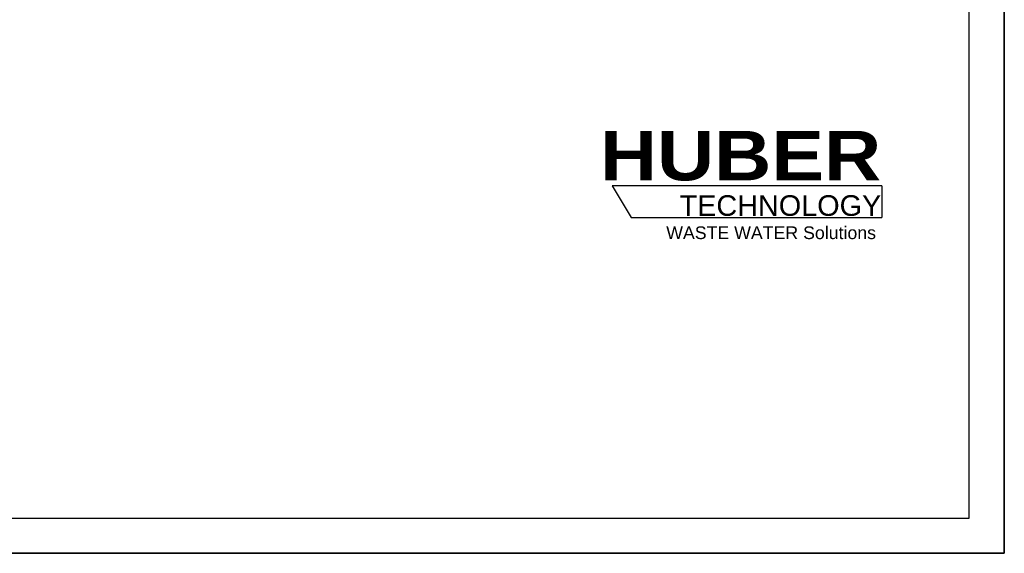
# Model space of a CAD drawing. Header units: millimetres. Extents: x 0 to 4200, y 0 to 2970.
# Tile 8 of 20: x 2803 to 4200, y 0 to 757. Entities that reach past the tile are written whole.
import ezdxf

# ---------------------------------------------------------------- set-up
doc = ezdxf.new("R2010")
doc.units = ezdxf.units.MM
doc.header["$LTSCALE"] = 231
doc.layers.get('0').update_dxf_attribs({"linetype": 'CONTINUOUS'})
doc.styles.add('TEXTSTYLE_2', font='ariblk.ttf')
doc.styles.add('TEXTSTYLE_3', font='arial.ttf')

# ---------------------------------------------------------------- blocks, each defined once
blk = doc.blocks.new('HUBER_LOGO_BL3', base_point=(3837.5, 503.7))
at = {"layer": 'HUBER_Logo_BL3', "color": 5, "linetype": 'CONTINUOUS'}
for p, q in [((4026.4, 521), (3643.9, 521)), ((3643.9, 521), (3670.9, 476)), ((4026.4, 521), (3643.9, 521)), ((3643.9, 521), (3670.9, 476)), ((4026.4, 521), (4026.4, 476)), ((4026.4, 521), (4026.4, 476)), ((3670.9, 476), (4026.4, 476)), ((3670.9, 476), (4026.4, 476))]:
    blk.add_line(p, q, dxfattribs=at)
at = {"layer": 'HUBER_Logo_BL3', "color": 2, "linetype": 'CONTINUOUS', "attachment_point": 3, "line_spacing_factor": 0.78}
for s, insert, char_height, width, style in [('HUBER\\P\\fArial;\\H29.25;TECHNOLOGY ', (4025.4, 599.1), 70.2, 387.672, 'TEXTSTYLE_2'), ('HUBER\\P\\fArial;\\H29.25;TECHNOLOGY ', (4025.4, 599.1), 70.2, 387.672, 'TEXTSTYLE_2'), ('WASTE WATER Solutions', (4018, 463.6), 18, 297.033, 'TEXTSTYLE_3'), ('WASTE WATER Solutions', (4018, 463.6), 18, 297.033, 'TEXTSTYLE_3')]:
    blk.add_mtext(s, dxfattribs=dict(at, insert=insert, char_height=char_height, width=width, style=style))

msp = doc.modelspace()

# ---------------------------------------------------------------- linework, layer by layer
at = {"color": 7, "linetype": 'CONTINUOUS'}
for p, q in [((4200, 0), (4200, 2970)), ((0, 0), (4200, 0))]:
    msp.add_line(p, q, dxfattribs=at)
at = {"color": 3, "linetype": 'CONTINUOUS'}
for p, q in [((4200, 2970), (4200, 0)), ((4200, 0), (0, 0))]:
    msp.add_line(p, q, dxfattribs=at)
at = {"color": 5, "linetype": 'CONTINUOUS'}
for p, q in [((4150, 50), (4150, 2920)), ((50, 50), (4150, 50))]:
    msp.add_line(p, q, dxfattribs=at)

# ---------------------------------------------------------------- block references
at = {"layer": 'HUBER_Logo_BL3'}
msp.add_blockref('HUBER_LOGO_BL3', (3837.497, 503.742), dxfattribs=at)

doc.saveas('drawing.dxf')
